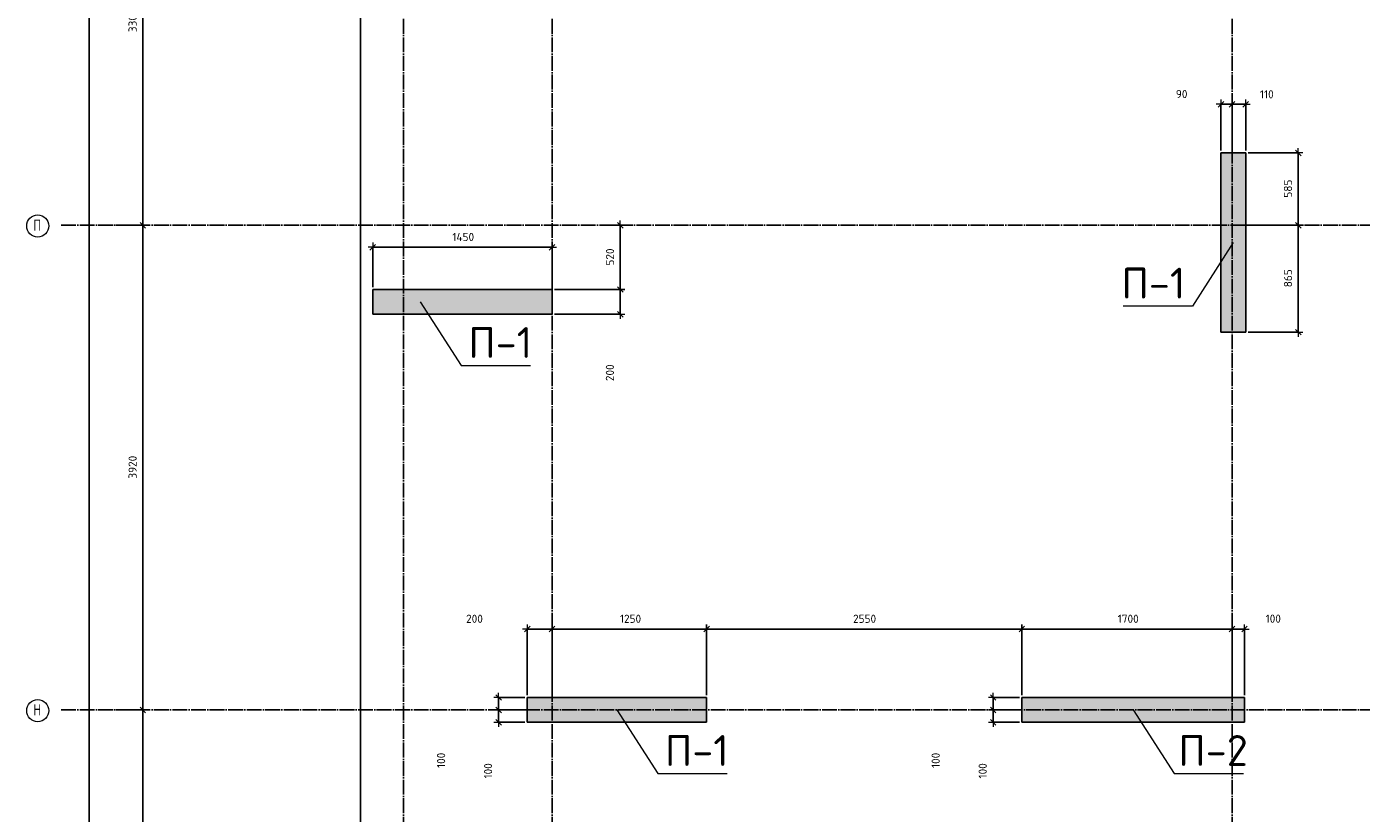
# Model space of a CAD drawing. Header units: millimetres. Extents: x -37663 to 118746, y -2869 to 47508.
# Tile 48 of 54: x 36951 to 47745, y 34784 to 41146. Entities that reach past the tile are written whole.
import ezdxf

# ---------------------------------------------------------------- set-up
doc = ezdxf.new("R2010")
doc.units = ezdxf.units.MM
doc.header["$PDMODE"] = 65
doc.linetypes.add('______11', pattern=[150, 120, -15, 0, -15])
doc.linetypes.add('______5', pattern=[330, 240, -30, 30, -30])
for name, color, linetype, lineweight in [('Standard', 7, 'Continuous', 25), ('Высотная отметка (отверстия)', 7, 'Continuous', 13), ('Размерная линия_ общее', 7, 'Continuous', 13)]:
    doc.layers.add(name, color=color, linetype=linetype, lineweight=lineweight)
doc.layers.add('Осевая линия_ общее', color=7, linetype='______5', lineweight=13, true_color=0xa0a0a0)
doc.styles.add('ISOCPEUR', font='ISOCPEUR')
doc.dimstyles.new('DIMSTYLE_3', dxfattribs={"dimtxt": 66, "dimasz": 75, "dimexe": 0, "dimexo": 0, "dimgap": 33, "dimtad": 2, "dimdec": 0, "dimrnd": 5, "dimzin": 12, "dimdsep": 46, "dimtxsty": 'ISOCPEUR', "dimblk1": 'ALL_ML_STRICH', "dimblk2": 'ALL_ML_STRICH', "dimsah": 1, "dimcen": 0, "dimclrd": 7, "dimclre": 256, "dimclrt": 7, "dimadec": 0, "dimazin": 0, "dimtfac": 1, "dimtdec": 0, "dimtix": 1, "dimtmove": 2, "dimatfit": 3, "dimfxl": 0, "dimtzin": 0, "dimlwd": 0, "dimlwe": -3, "dimarcsym": 0})
doc.dimstyles.new('DIMSTYLE_5', dxfattribs={"dimtxt": 66, "dimasz": 75, "dimexe": 0, "dimexo": 0, "dimgap": 33, "dimtad": 2, "dimdec": 0, "dimrnd": 5, "dimzin": 12, "dimdsep": 46, "dimtxsty": 'ISOCPEUR', "dimblk1": 'ALL_ML_STRICH', "dimblk2": 'ALL_ML_STRICH', "dimsah": 1, "dimcen": 0, "dimclrd": 7, "dimclre": 256, "dimclrt": 7, "dimadec": 0, "dimazin": 0, "dimtfac": 1, "dimtdec": 0, "dimtix": 1, "dimtmove": 2, "dimatfit": 3, "dimfxl": 0, "dimtvp": 1.2, "dimtzin": 0, "dimlwd": 0, "dimlwe": -3, "dimarcsym": 0})

# ---------------------------------------------------------------- blocks, each defined once
blk = doc.blocks.new('ALL_ML_STRICH')
at = {"color": 0, "linetype": 'ByBlock', "lineweight": -2}
for p, q in [((-1, 0), (0.5, 0)), ((-0.3, -0.3), (0.3, 0.3)), ((0, -0.5), (0, 0.5))]:
    blk.add_line(p, q, dxfattribs=at)
blk = doc.blocks.new('*D20')
at = {"layer": 'DEFPOINTS', "color": 7, "linetype": 'Continuous', "lineweight": 13, "transparency": 33554687}
for p in [(37582, 46490), (37217, 0), (37456, 0)]:
    blk.add_point(p, dxfattribs=at)
at = {"layer": 'Размерная линия_ общее', "color": 253, "linetype": 'Continuous', "lineweight": -2, "true_color": 0xa0a0a0, "transparency": 33554687}
for p, q in [((37562, 46490), (37456, 46490)), ((37237, 0), (37456, 0))]:
    blk.add_line(p, q, dxfattribs=at)
at = {"layer": 'Размерная линия_ общее', "color": 7, "linetype": 'Continuous', "lineweight": -2, "transparency": 33554687}
blk.add_line((37456, 0), (37456, 46490), dxfattribs=at)
at = {"layer": 'Размерная линия_ общее', "color": 7, "linetype": 'Continuous', "lineweight": 13, "transparency": 33554687, "xscale": 75, "yscale": 75, "zscale": 75}
for p, rotation in [((37456, 46490), 90), ((37456, 0), 270)]:
    blk.add_blockref('ALL_ML_STRICH', p, dxfattribs=dict(at, rotation=rotation))
at = {"layer": 'Размерная линия_ общее', "color": 7, "linetype": 'Continuous', "lineweight": 13, "transparency": 33554687, "insert": (37373, 23242), "char_height": 66, "width": 330, "attachment_point": 5, "rotation": 90, "style": 'ISOCPEUR'}
blk.add_mtext('\\A1;{46490}', dxfattribs=at)
blk = doc.blocks.new('*D31')
at = {"layer": 'DEFPOINTS', "color": 7, "linetype": 'Continuous', "lineweight": 13, "transparency": 33554687}
for p in [(37576, 35620), (37576, 31700), (37891, 31700)]:
    blk.add_point(p, dxfattribs=at)
at = {"layer": 'Размерная линия_ общее', "color": 253, "linetype": 'Continuous', "lineweight": -2, "true_color": 0xa0a0a0, "transparency": 33554687}
for p, q in [((37676, 35620), (37891, 35620)), ((37676, 31700), (37891, 31700))]:
    blk.add_line(p, q, dxfattribs=at)
at = {"layer": 'Размерная линия_ общее', "color": 7, "linetype": 'Continuous', "lineweight": -2, "transparency": 33554687}
blk.add_line((37891, 31700), (37891, 35620), dxfattribs=at)
at = {"layer": 'Размерная линия_ общее', "color": 7, "linetype": 'Continuous', "lineweight": 13, "transparency": 33554687, "xscale": 75, "yscale": 75, "zscale": 75}
for p, rotation in [((37891, 35620), 90), ((37891, 31700), 270)]:
    blk.add_blockref('ALL_ML_STRICH', p, dxfattribs=dict(at, rotation=rotation))
at = {"layer": 'Размерная линия_ общее', "color": 7, "linetype": 'Continuous', "lineweight": 13, "transparency": 33554687, "insert": (37808, 33663), "char_height": 66, "width": 264, "attachment_point": 5, "rotation": 90, "style": 'ISOCPEUR'}
blk.add_mtext('\\A1;{3920}', dxfattribs=at)
blk = doc.blocks.new('*D32')
at = {"layer": 'DEFPOINTS', "color": 7, "linetype": 'Continuous', "lineweight": 13, "transparency": 33554687}
for p in [(37576, 39540), (37576, 35620), (37891, 35620)]:
    blk.add_point(p, dxfattribs=at)
at = {"layer": 'Размерная линия_ общее', "color": 253, "linetype": 'Continuous', "lineweight": -2, "true_color": 0xa0a0a0, "transparency": 33554687}
for p, q in [((37676, 39540), (37891, 39540)), ((37676, 35620), (37891, 35620))]:
    blk.add_line(p, q, dxfattribs=at)
at = {"layer": 'Размерная линия_ общее', "color": 7, "linetype": 'Continuous', "lineweight": -2, "transparency": 33554687}
blk.add_line((37891, 35620), (37891, 39540), dxfattribs=at)
at = {"layer": 'Размерная линия_ общее', "color": 7, "linetype": 'Continuous', "lineweight": 13, "transparency": 33554687, "xscale": 75, "yscale": 75, "zscale": 75}
for p, rotation in [((37891, 39540), 90), ((37891, 35620), 270)]:
    blk.add_blockref('ALL_ML_STRICH', p, dxfattribs=dict(at, rotation=rotation))
at = {"layer": 'Размерная линия_ общее', "color": 7, "linetype": 'Continuous', "lineweight": 13, "transparency": 33554687, "insert": (37808, 37583), "char_height": 66, "width": 264, "attachment_point": 5, "rotation": 90, "style": 'ISOCPEUR'}
blk.add_mtext('\\A1;{3920}', dxfattribs=at)
blk = doc.blocks.new('*D33')
at = {"layer": 'DEFPOINTS', "color": 7, "linetype": 'Continuous', "lineweight": 13, "transparency": 33554687}
for p in [(37576, 42840), (37576, 39540), (37891, 39540)]:
    blk.add_point(p, dxfattribs=at)
at = {"layer": 'Размерная линия_ общее', "color": 253, "linetype": 'Continuous', "lineweight": -2, "true_color": 0xa0a0a0, "transparency": 33554687}
for p, q in [((37676, 42840), (37891, 42840)), ((37676, 39540), (37891, 39540))]:
    blk.add_line(p, q, dxfattribs=at)
at = {"layer": 'Размерная линия_ общее', "color": 7, "linetype": 'Continuous', "lineweight": -2, "transparency": 33554687}
blk.add_line((37891, 39540), (37891, 42840), dxfattribs=at)
at = {"layer": 'Размерная линия_ общее', "color": 7, "linetype": 'Continuous', "lineweight": 13, "transparency": 33554687, "xscale": 75, "yscale": 75, "zscale": 75}
for p, rotation in [((37891, 42840), 90), ((37891, 39540), 270)]:
    blk.add_blockref('ALL_ML_STRICH', p, dxfattribs=dict(at, rotation=rotation))
at = {"layer": 'Размерная линия_ общее', "color": 7, "linetype": 'Continuous', "lineweight": 13, "transparency": 33554687, "insert": (37808, 41193), "char_height": 66, "width": 264, "attachment_point": 5, "rotation": 90, "style": 'ISOCPEUR'}
blk.add_mtext('\\A1;{3300}', dxfattribs=at)
blk = doc.blocks.new('СЛОЖНЫЙ_ОБЪЕКТ_0')
at = {"layer": 'Осевая линия_ общее', "color": 253, "linetype": '______11', "lineweight": -3, "true_color": 0xa0a0a0, "transparency": 33554687}
for p, q in [((40000, -2590), (40000, 47490)), ((41200, -2590), (41200, 47490)), ((46700, -2590), (46700, 47490)), ((37230, 39540), (58570, 39540)), ((37230, 35620), (58570, 35620))]:
    blk.add_line(p, q, dxfattribs=at)
at = {"layer": 'Осевая линия_ общее', "color": 7, "linetype": 'Continuous', "lineweight": 13, "transparency": 33554687}
for centre in [(37041, 39534), (37041, 35614)]:
    blk.add_circle(centre, 89.6, dxfattribs=at)
at = {"layer": 'Осевая линия_ общее', "color": 7, "linetype": 'Continuous', "lineweight": 13, "transparency": 33554687, "char_height": 90, "width": 107.95, "attachment_point": 7, "style": 'ISOCPEUR'}
for s, insert in [('\\W0.80;П', (37005, 39495)), ('\\W0.80;Н', (37005, 35575))]:
    blk.add_mtext(s, dxfattribs=dict(at, insert=insert))
blk = doc.blocks.new('*D60')
at = {"layer": 'DEFPOINTS', "color": 7, "linetype": 'Continuous', "lineweight": 13, "transparency": 33554687}
for p in [(39750, 39362), (39750, 39020), (41200, 39020)]:
    blk.add_point(p, dxfattribs=at)
at = {"layer": 'Размерная линия_ общее', "color": 253, "linetype": 'Continuous', "lineweight": -2, "true_color": 0xa0a0a0, "transparency": 33554687}
for p, q in [((39750, 39040), (39750, 39362)), ((41200, 39040), (41200, 39362))]:
    blk.add_line(p, q, dxfattribs=at)
at = {"layer": 'Размерная линия_ общее', "color": 7, "linetype": 'Continuous', "lineweight": -2, "transparency": 33554687}
blk.add_line((39750, 39362), (41200, 39362), dxfattribs=at)
at = {"layer": 'Размерная линия_ общее', "color": 7, "linetype": 'Continuous', "lineweight": 13, "transparency": 33554687, "xscale": 75, "yscale": 75, "zscale": 75, "rotation": 180}
blk.add_blockref('ALL_ML_STRICH', (39750, 39362), dxfattribs=at)
at = {"layer": 'Размерная линия_ общее', "color": 7, "linetype": 'Continuous', "lineweight": 13, "transparency": 33554687, "xscale": 75, "yscale": 75, "zscale": 75}
blk.add_blockref('ALL_ML_STRICH', (41200, 39362), dxfattribs=at)
at = {"layer": 'Размерная линия_ общее', "color": 7, "linetype": 'Continuous', "lineweight": 13, "transparency": 33554687, "insert": (40482, 39445), "char_height": 66, "width": 264, "attachment_point": 5, "style": 'ISOCPEUR'}
blk.add_mtext('\\A1;{1450}', dxfattribs=at)
blk = doc.blocks.new('*D66')
at = {"layer": 'DEFPOINTS', "color": 7, "linetype": 'Continuous', "lineweight": 13, "transparency": 33554687}
for p in [(41000, 36274), (41000, 35720), (41200, 35720)]:
    blk.add_point(p, dxfattribs=at)
at = {"layer": 'Размерная линия_ общее', "color": 253, "linetype": 'Continuous', "lineweight": -2, "true_color": 0xa0a0a0, "transparency": 33554687}
for p, q in [((41000, 35740), (41000, 36274)), ((41200, 35740), (41200, 36274))]:
    blk.add_line(p, q, dxfattribs=at)
at = {"layer": 'Размерная линия_ общее', "color": 7, "linetype": 'Continuous', "lineweight": -2, "transparency": 33554687}
blk.add_line((41000, 36274), (41200, 36274), dxfattribs=at)
at = {"layer": 'Размерная линия_ общее', "color": 7, "linetype": 'Continuous', "lineweight": 13, "transparency": 33554687, "xscale": 75, "yscale": 75, "zscale": 75, "rotation": 180}
blk.add_blockref('ALL_ML_STRICH', (41000, 36274), dxfattribs=at)
at = {"layer": 'Размерная линия_ общее', "color": 7, "linetype": 'Continuous', "lineweight": 13, "transparency": 33554687, "xscale": 75, "yscale": 75, "zscale": 75}
blk.add_blockref('ALL_ML_STRICH', (41200, 36274), dxfattribs=at)
at = {"layer": 'Размерная линия_ общее', "color": 7, "linetype": 'Continuous', "lineweight": 13, "transparency": 33554687, "insert": (40573, 36357), "char_height": 66, "width": 198, "attachment_point": 5, "style": 'ISOCPEUR'}
blk.add_mtext('\\A1;{200}', dxfattribs=at)
blk = doc.blocks.new('*D67')
at = {"layer": 'DEFPOINTS', "color": 7, "linetype": 'Continuous', "lineweight": 13, "transparency": 33554687}
for p in [(41200, 36274), (41200, 35720), (42450, 35720)]:
    blk.add_point(p, dxfattribs=at)
at = {"layer": 'Размерная линия_ общее', "color": 253, "linetype": 'Continuous', "lineweight": -2, "true_color": 0xa0a0a0, "transparency": 33554687}
for p, q in [((41200, 35740), (41200, 36274)), ((42450, 35740), (42450, 36274))]:
    blk.add_line(p, q, dxfattribs=at)
at = {"layer": 'Размерная линия_ общее', "color": 7, "linetype": 'Continuous', "lineweight": -2, "transparency": 33554687}
blk.add_line((41200, 36274), (42450, 36274), dxfattribs=at)
at = {"layer": 'Размерная линия_ общее', "color": 7, "linetype": 'Continuous', "lineweight": 13, "transparency": 33554687, "xscale": 75, "yscale": 75, "zscale": 75, "rotation": 180}
blk.add_blockref('ALL_ML_STRICH', (41200, 36274), dxfattribs=at)
at = {"layer": 'Размерная линия_ общее', "color": 7, "linetype": 'Continuous', "lineweight": 13, "transparency": 33554687, "xscale": 75, "yscale": 75, "zscale": 75}
blk.add_blockref('ALL_ML_STRICH', (42450, 36274), dxfattribs=at)
at = {"layer": 'Размерная линия_ общее', "color": 7, "linetype": 'Continuous', "lineweight": 13, "transparency": 33554687, "insert": (41835, 36357), "char_height": 66, "width": 264, "attachment_point": 5, "style": 'ISOCPEUR'}
blk.add_mtext('\\A1;{1250}', dxfattribs=at)
blk = doc.blocks.new('*D68')
at = {"layer": 'DEFPOINTS', "color": 7, "linetype": 'Continuous', "lineweight": 13, "transparency": 33554687}
for p in [(42450, 36274), (42450, 35720), (45000, 35720)]:
    blk.add_point(p, dxfattribs=at)
at = {"layer": 'Размерная линия_ общее', "color": 253, "linetype": 'Continuous', "lineweight": -2, "true_color": 0xa0a0a0, "transparency": 33554687}
for p, q in [((42450, 35740), (42450, 36274)), ((45000, 35740), (45000, 36274))]:
    blk.add_line(p, q, dxfattribs=at)
at = {"layer": 'Размерная линия_ общее', "color": 7, "linetype": 'Continuous', "lineweight": -2, "transparency": 33554687}
blk.add_line((42450, 36274), (45000, 36274), dxfattribs=at)
at = {"layer": 'Размерная линия_ общее', "color": 7, "linetype": 'Continuous', "lineweight": 13, "transparency": 33554687, "xscale": 75, "yscale": 75, "zscale": 75, "rotation": 180}
blk.add_blockref('ALL_ML_STRICH', (42450, 36274), dxfattribs=at)
at = {"layer": 'Размерная линия_ общее', "color": 7, "linetype": 'Continuous', "lineweight": 13, "transparency": 33554687, "xscale": 75, "yscale": 75, "zscale": 75}
blk.add_blockref('ALL_ML_STRICH', (45000, 36274), dxfattribs=at)
at = {"layer": 'Размерная линия_ общее', "color": 7, "linetype": 'Continuous', "lineweight": 13, "transparency": 33554687, "insert": (43728, 36357), "char_height": 66, "width": 264, "attachment_point": 5, "style": 'ISOCPEUR'}
blk.add_mtext('\\A1;{2550}', dxfattribs=at)
blk = doc.blocks.new('*D69')
at = {"layer": 'DEFPOINTS', "color": 7, "linetype": 'Continuous', "lineweight": 13, "transparency": 33554687}
for p in [(45000, 36274), (45000, 35720), (46700, 35720)]:
    blk.add_point(p, dxfattribs=at)
at = {"layer": 'Размерная линия_ общее', "color": 253, "linetype": 'Continuous', "lineweight": -2, "true_color": 0xa0a0a0, "transparency": 33554687}
for p, q in [((45000, 35740), (45000, 36274)), ((46700, 35740), (46700, 36274))]:
    blk.add_line(p, q, dxfattribs=at)
at = {"layer": 'Размерная линия_ общее', "color": 7, "linetype": 'Continuous', "lineweight": -2, "transparency": 33554687}
blk.add_line((45000, 36274), (46700, 36274), dxfattribs=at)
at = {"layer": 'Размерная линия_ общее', "color": 7, "linetype": 'Continuous', "lineweight": 13, "transparency": 33554687, "xscale": 75, "yscale": 75, "zscale": 75, "rotation": 180}
blk.add_blockref('ALL_ML_STRICH', (45000, 36274), dxfattribs=at)
at = {"layer": 'Размерная линия_ общее', "color": 7, "linetype": 'Continuous', "lineweight": 13, "transparency": 33554687, "xscale": 75, "yscale": 75, "zscale": 75}
blk.add_blockref('ALL_ML_STRICH', (46700, 36274), dxfattribs=at)
at = {"layer": 'Размерная линия_ общее', "color": 7, "linetype": 'Continuous', "lineweight": 13, "transparency": 33554687, "insert": (45860, 36357), "char_height": 66, "width": 264, "attachment_point": 5, "style": 'ISOCPEUR'}
blk.add_mtext('\\A1;{1700}', dxfattribs=at)
blk = doc.blocks.new('*D70')
at = {"layer": 'DEFPOINTS', "color": 7, "linetype": 'Continuous', "lineweight": 13, "transparency": 33554687}
for p in [(46700, 36274), (46700, 35720), (46800, 35720)]:
    blk.add_point(p, dxfattribs=at)
at = {"layer": 'Размерная линия_ общее', "color": 253, "linetype": 'Continuous', "lineweight": -2, "true_color": 0xa0a0a0, "transparency": 33554687}
for p, q in [((46700, 35740), (46700, 36274)), ((46800, 35740), (46800, 36274))]:
    blk.add_line(p, q, dxfattribs=at)
at = {"layer": 'Размерная линия_ общее', "color": 7, "linetype": 'Continuous', "lineweight": -2, "transparency": 33554687}
blk.add_line((46700, 36274), (46800, 36274), dxfattribs=at)
at = {"layer": 'Размерная линия_ общее', "color": 7, "linetype": 'Continuous', "lineweight": 13, "transparency": 33554687, "xscale": 75, "yscale": 75, "zscale": 75, "rotation": 180}
blk.add_blockref('ALL_ML_STRICH', (46700, 36274), dxfattribs=at)
at = {"layer": 'Размерная линия_ общее', "color": 7, "linetype": 'Continuous', "lineweight": 13, "transparency": 33554687, "xscale": 75, "yscale": 75, "zscale": 75}
blk.add_blockref('ALL_ML_STRICH', (46800, 36274), dxfattribs=at)
at = {"layer": 'Размерная линия_ общее', "color": 7, "linetype": 'Continuous', "lineweight": 13, "transparency": 33554687, "insert": (47033, 36358), "char_height": 66, "width": 198, "attachment_point": 5, "style": 'ISOCPEUR'}
blk.add_mtext('\\A1;{100}', dxfattribs=at)
blk = doc.blocks.new('*D99')
at = {"layer": 'DEFPOINTS', "color": 7, "linetype": 'Continuous', "lineweight": 13, "transparency": 33554687}
for p in [(46810, 39540), (46810, 38675), (47235, 38675)]:
    blk.add_point(p, dxfattribs=at)
at = {"layer": 'Размерная линия_ общее', "color": 253, "linetype": 'Continuous', "lineweight": -2, "true_color": 0xa0a0a0, "transparency": 33554687}
for p, q in [((46830, 39540), (47235, 39540)), ((46830, 38675), (47235, 38675))]:
    blk.add_line(p, q, dxfattribs=at)
at = {"layer": 'Размерная линия_ общее', "color": 7, "linetype": 'Continuous', "lineweight": -2, "transparency": 33554687}
blk.add_line((47235, 38675), (47235, 39540), dxfattribs=at)
at = {"layer": 'Размерная линия_ общее', "color": 7, "linetype": 'Continuous', "lineweight": 13, "transparency": 33554687, "xscale": 75, "yscale": 75, "zscale": 75}
for p, rotation in [((47235, 39540), 90), ((47235, 38675), 270)]:
    blk.add_blockref('ALL_ML_STRICH', p, dxfattribs=dict(at, rotation=rotation))
at = {"layer": 'Размерная линия_ общее', "color": 7, "linetype": 'Continuous', "lineweight": 13, "transparency": 33554687, "insert": (47152, 39111), "char_height": 66, "width": 198, "attachment_point": 5, "rotation": 90, "style": 'ISOCPEUR'}
blk.add_mtext('\\A1;{865}', dxfattribs=at)
blk = doc.blocks.new('*D100')
at = {"layer": 'DEFPOINTS', "color": 7, "linetype": 'Continuous', "lineweight": 13, "transparency": 33554687}
for p in [(46810, 40125), (46810, 39540), (47235, 39540)]:
    blk.add_point(p, dxfattribs=at)
at = {"layer": 'Размерная линия_ общее', "color": 253, "linetype": 'Continuous', "lineweight": -2, "true_color": 0xa0a0a0, "transparency": 33554687}
for p, q in [((46830, 40125), (47235, 40125)), ((46830, 39540), (47235, 39540))]:
    blk.add_line(p, q, dxfattribs=at)
at = {"layer": 'Размерная линия_ общее', "color": 7, "linetype": 'Continuous', "lineweight": -2, "transparency": 33554687}
blk.add_line((47235, 39540), (47235, 40125), dxfattribs=at)
at = {"layer": 'Размерная линия_ общее', "color": 7, "linetype": 'Continuous', "lineweight": 13, "transparency": 33554687, "xscale": 75, "yscale": 75, "zscale": 75}
for p, rotation in [((47235, 40125), 90), ((47235, 39540), 270)]:
    blk.add_blockref('ALL_ML_STRICH', p, dxfattribs=dict(at, rotation=rotation))
at = {"layer": 'Размерная линия_ общее', "color": 7, "linetype": 'Continuous', "lineweight": 13, "transparency": 33554687, "insert": (47152, 39836), "char_height": 66, "width": 198, "attachment_point": 5, "rotation": 90, "style": 'ISOCPEUR'}
blk.add_mtext('\\A1;{585}', dxfattribs=at)
blk = doc.blocks.new('*D113')
at = {"layer": 'DEFPOINTS', "color": 7, "linetype": 'Continuous', "lineweight": 13, "transparency": 33554687}
for p in [(45000, 35620), (44768, 35520), (45000, 35520)]:
    blk.add_point(p, dxfattribs=at)
at = {"layer": 'Размерная линия_ общее', "color": 253, "linetype": 'Continuous', "lineweight": -2, "true_color": 0xa0a0a0, "transparency": 33554687}
for p, q in [((44980, 35620), (44768, 35620)), ((44980, 35520), (44768, 35520))]:
    blk.add_line(p, q, dxfattribs=at)
at = {"layer": 'Размерная линия_ общее', "color": 7, "linetype": 'Continuous', "lineweight": -2, "transparency": 33554687}
blk.add_line((44768, 35520), (44768, 35620), dxfattribs=at)
at = {"layer": 'Размерная линия_ общее', "color": 7, "linetype": 'Continuous', "lineweight": 13, "transparency": 33554687, "xscale": 75, "yscale": 75, "zscale": 75}
for p, rotation in [((44768, 35620), 90), ((44768, 35520), 270)]:
    blk.add_blockref('ALL_ML_STRICH', p, dxfattribs=dict(at, rotation=rotation))
at = {"layer": 'Размерная линия_ общее', "color": 7, "linetype": 'Continuous', "lineweight": 13, "transparency": 33554687, "insert": (44683, 35127), "char_height": 66, "width": 198, "attachment_point": 5, "rotation": 90, "style": 'ISOCPEUR'}
blk.add_mtext('\\A1;{100}', dxfattribs=at)
blk = doc.blocks.new('*D114')
at = {"layer": 'DEFPOINTS', "color": 7, "linetype": 'Continuous', "lineweight": 13, "transparency": 33554687}
for p in [(44768, 35620), (45000, 35720), (45000, 35620)]:
    blk.add_point(p, dxfattribs=at)
at = {"layer": 'Размерная линия_ общее', "color": 253, "linetype": 'Continuous', "lineweight": -2, "true_color": 0xa0a0a0, "transparency": 33554687}
for p, q in [((44980, 35720), (44768, 35720)), ((44980, 35620), (44768, 35620))]:
    blk.add_line(p, q, dxfattribs=at)
at = {"layer": 'Размерная линия_ общее', "color": 7, "linetype": 'Continuous', "lineweight": -2, "transparency": 33554687}
blk.add_line((44768, 35620), (44768, 35720), dxfattribs=at)
at = {"layer": 'Размерная линия_ общее', "color": 7, "linetype": 'Continuous', "lineweight": 13, "transparency": 33554687, "xscale": 75, "yscale": 75, "zscale": 75}
for p, rotation in [((44768, 35720), 90), ((44768, 35620), 270)]:
    blk.add_blockref('ALL_ML_STRICH', p, dxfattribs=dict(at, rotation=rotation))
at = {"layer": 'Размерная линия_ общее', "color": 7, "linetype": 'Continuous', "lineweight": 13, "transparency": 33554687, "insert": (44303, 35212), "char_height": 66, "width": 198, "attachment_point": 5, "rotation": 90, "style": 'ISOCPEUR'}
blk.add_mtext('\\A1;{100}', dxfattribs=at)
blk = doc.blocks.new('*D129')
at = {"layer": 'DEFPOINTS', "color": 7, "linetype": 'Continuous', "lineweight": 13, "transparency": 33554687}
for p in [(41200, 39020), (41200, 38820), (41752, 38820)]:
    blk.add_point(p, dxfattribs=at)
at = {"layer": 'Размерная линия_ общее', "color": 253, "linetype": 'Continuous', "lineweight": -2, "true_color": 0xa0a0a0, "transparency": 33554687}
for p, q in [((41220, 39020), (41752, 39020)), ((41220, 38820), (41752, 38820))]:
    blk.add_line(p, q, dxfattribs=at)
at = {"layer": 'Размерная линия_ общее', "color": 7, "linetype": 'Continuous', "lineweight": -2, "transparency": 33554687}
blk.add_line((41752, 38820), (41752, 39020), dxfattribs=at)
at = {"layer": 'Размерная линия_ общее', "color": 7, "linetype": 'Continuous', "lineweight": 13, "transparency": 33554687, "xscale": 75, "yscale": 75, "zscale": 75}
for p, rotation in [((41752, 39020), 90), ((41752, 38820), 270)]:
    blk.add_blockref('ALL_ML_STRICH', p, dxfattribs=dict(at, rotation=rotation))
at = {"layer": 'Размерная линия_ общее', "color": 7, "linetype": 'Continuous', "lineweight": 13, "transparency": 33554687, "insert": (41668, 38347), "char_height": 66, "width": 198, "attachment_point": 5, "rotation": 90, "style": 'ISOCPEUR'}
blk.add_mtext('\\A1;{200}', dxfattribs=at)
blk = doc.blocks.new('*D130')
at = {"layer": 'DEFPOINTS', "color": 7, "linetype": 'Continuous', "lineweight": 13, "transparency": 33554687}
for p in [(41563, 39540), (41200, 39020), (41752, 39020)]:
    blk.add_point(p, dxfattribs=at)
at = {"layer": 'Размерная линия_ общее', "color": 253, "linetype": 'Continuous', "lineweight": -2, "true_color": 0xa0a0a0, "transparency": 33554687}
for p, q in [((41583, 39540), (41752, 39540)), ((41220, 39020), (41752, 39020))]:
    blk.add_line(p, q, dxfattribs=at)
at = {"layer": 'Размерная линия_ общее', "color": 7, "linetype": 'Continuous', "lineweight": -2, "transparency": 33554687}
blk.add_line((41752, 39020), (41752, 39540), dxfattribs=at)
at = {"layer": 'Размерная линия_ общее', "color": 7, "linetype": 'Continuous', "lineweight": 13, "transparency": 33554687, "xscale": 75, "yscale": 75, "zscale": 75}
for p, rotation in [((41752, 39540), 90), ((41752, 39020), 270)]:
    blk.add_blockref('ALL_ML_STRICH', p, dxfattribs=dict(at, rotation=rotation))
at = {"layer": 'Размерная линия_ общее', "color": 7, "linetype": 'Continuous', "lineweight": 13, "transparency": 33554687, "insert": (41669, 39283), "char_height": 66, "width": 198, "attachment_point": 5, "rotation": 90, "style": 'ISOCPEUR'}
blk.add_mtext('\\A1;{520}', dxfattribs=at)
blk = doc.blocks.new('*D268')
at = {"layer": 'DEFPOINTS', "color": 7, "linetype": 'Continuous', "lineweight": 13, "transparency": 33554687}
for p in [(41000, 35620), (40768, 35520), (41000, 35520)]:
    blk.add_point(p, dxfattribs=at)
at = {"layer": 'Размерная линия_ общее', "color": 253, "linetype": 'Continuous', "lineweight": -2, "true_color": 0xa0a0a0, "transparency": 33554687}
for p, q in [((40980, 35620), (40768, 35620)), ((40980, 35520), (40768, 35520))]:
    blk.add_line(p, q, dxfattribs=at)
at = {"layer": 'Размерная линия_ общее', "color": 7, "linetype": 'Continuous', "lineweight": -2, "transparency": 33554687}
blk.add_line((40768, 35520), (40768, 35620), dxfattribs=at)
at = {"layer": 'Размерная линия_ общее', "color": 7, "linetype": 'Continuous', "lineweight": 13, "transparency": 33554687, "xscale": 75, "yscale": 75, "zscale": 75}
for p, rotation in [((40768, 35620), 90), ((40768, 35520), 270)]:
    blk.add_blockref('ALL_ML_STRICH', p, dxfattribs=dict(at, rotation=rotation))
at = {"layer": 'Размерная линия_ общее', "color": 7, "linetype": 'Continuous', "lineweight": 13, "transparency": 33554687, "insert": (40683, 35127), "char_height": 66, "width": 198, "attachment_point": 5, "rotation": 90, "style": 'ISOCPEUR'}
blk.add_mtext('\\A1;{100}', dxfattribs=at)
blk = doc.blocks.new('*D269')
at = {"layer": 'DEFPOINTS', "color": 7, "linetype": 'Continuous', "lineweight": 13, "transparency": 33554687}
for p in [(40768, 35620), (41000, 35720), (41000, 35620)]:
    blk.add_point(p, dxfattribs=at)
at = {"layer": 'Размерная линия_ общее', "color": 253, "linetype": 'Continuous', "lineweight": -2, "true_color": 0xa0a0a0, "transparency": 33554687}
for p, q in [((40980, 35720), (40768, 35720)), ((40980, 35620), (40768, 35620))]:
    blk.add_line(p, q, dxfattribs=at)
at = {"layer": 'Размерная линия_ общее', "color": 7, "linetype": 'Continuous', "lineweight": -2, "transparency": 33554687}
blk.add_line((40768, 35620), (40768, 35720), dxfattribs=at)
at = {"layer": 'Размерная линия_ общее', "color": 7, "linetype": 'Continuous', "lineweight": 13, "transparency": 33554687, "xscale": 75, "yscale": 75, "zscale": 75}
for p, rotation in [((40768, 35720), 90), ((40768, 35620), 270)]:
    blk.add_blockref('ALL_ML_STRICH', p, dxfattribs=dict(at, rotation=rotation))
at = {"layer": 'Размерная линия_ общее', "color": 7, "linetype": 'Continuous', "lineweight": 13, "transparency": 33554687, "insert": (40303, 35212), "char_height": 66, "width": 198, "attachment_point": 5, "rotation": 90, "style": 'ISOCPEUR'}
blk.add_mtext('\\A1;{100}', dxfattribs=at)
blk = doc.blocks.new('*D376')
at = {"layer": 'DEFPOINTS', "color": 7, "linetype": 'Continuous', "lineweight": 13, "transparency": 33554687}
for p in [(46610, 40518), (46610, 40125), (46700, 40125)]:
    blk.add_point(p, dxfattribs=at)
at = {"layer": 'Размерная линия_ общее', "color": 253, "linetype": 'Continuous', "lineweight": -2, "true_color": 0xa0a0a0, "transparency": 33554687}
for p, q in [((46610, 40145), (46610, 40518)), ((46700, 40145), (46700, 40518))]:
    blk.add_line(p, q, dxfattribs=at)
at = {"layer": 'Размерная линия_ общее', "color": 7, "linetype": 'Continuous', "lineweight": -2, "transparency": 33554687}
blk.add_line((46610, 40518), (46700, 40518), dxfattribs=at)
at = {"layer": 'Размерная линия_ общее', "color": 7, "linetype": 'Continuous', "lineweight": 13, "transparency": 33554687, "xscale": 75, "yscale": 75, "zscale": 75, "rotation": 180}
blk.add_blockref('ALL_ML_STRICH', (46610, 40518), dxfattribs=at)
at = {"layer": 'Размерная линия_ общее', "color": 7, "linetype": 'Continuous', "lineweight": 13, "transparency": 33554687, "xscale": 75, "yscale": 75, "zscale": 75}
blk.add_blockref('ALL_ML_STRICH', (46700, 40518), dxfattribs=at)
at = {"layer": 'Размерная линия_ общее', "color": 7, "linetype": 'Continuous', "lineweight": 13, "transparency": 33554687, "insert": (46292, 40601), "char_height": 66, "width": 132, "attachment_point": 5, "style": 'ISOCPEUR'}
blk.add_mtext('\\A1;{90}', dxfattribs=at)
blk = doc.blocks.new('*D377')
at = {"layer": 'DEFPOINTS', "color": 7, "linetype": 'Continuous', "lineweight": 13, "transparency": 33554687}
for p in [(46700, 40518), (46700, 40125), (46810, 40125)]:
    blk.add_point(p, dxfattribs=at)
at = {"layer": 'Размерная линия_ общее', "color": 253, "linetype": 'Continuous', "lineweight": -2, "true_color": 0xa0a0a0, "transparency": 33554687}
for p, q in [((46700, 40145), (46700, 40518)), ((46810, 40145), (46810, 40518))]:
    blk.add_line(p, q, dxfattribs=at)
at = {"layer": 'Размерная линия_ общее', "color": 7, "linetype": 'Continuous', "lineweight": -2, "transparency": 33554687}
blk.add_line((46700, 40518), (46810, 40518), dxfattribs=at)
at = {"layer": 'Размерная линия_ общее', "color": 7, "linetype": 'Continuous', "lineweight": 13, "transparency": 33554687, "xscale": 75, "yscale": 75, "zscale": 75, "rotation": 180}
blk.add_blockref('ALL_ML_STRICH', (46700, 40518), dxfattribs=at)
at = {"layer": 'Размерная линия_ общее', "color": 7, "linetype": 'Continuous', "lineweight": 13, "transparency": 33554687, "xscale": 75, "yscale": 75, "zscale": 75}
blk.add_blockref('ALL_ML_STRICH', (46810, 40518), dxfattribs=at)
at = {"layer": 'Размерная линия_ общее', "color": 7, "linetype": 'Continuous', "lineweight": 13, "transparency": 33554687, "insert": (46981, 40599), "char_height": 66, "width": 198, "attachment_point": 5, "style": 'ISOCPEUR'}
blk.add_mtext('\\A1;{110}', dxfattribs=at)

msp = doc.modelspace()

# ---------------------------------------------------------------- hatches: boundary and pattern name
at = {"linetype": 'Continuous', "lineweight": 13, "transparency": 33554687}
for points in [[(46610, 38675), (46810, 38675), (46810, 40125), (46610, 40125)], [(39750, 39020), (39750, 38820), (41200, 38820), (41200, 39020)], [(41000, 35720), (41000, 35520), (42450, 35520), (42450, 35720)]]:
    msp.add_hatch(color=7, dxfattribs=at).paths.add_polyline_path(points)
at = {"layer": 'Standard', "linetype": 'Continuous', "lineweight": 13, "transparency": 33554687}
msp.add_hatch(color=7, dxfattribs=at).paths.add_polyline_path([(45000, 35720), (45000, 35520), (46800, 35520), (46800, 35720)])

# ---------------------------------------------------------------- linework, layer by layer
at = {"color": 7, "linetype": 'Continuous', "lineweight": -3, "transparency": 33554687}
for p, q in [((46610, 38675), (46610, 40125)), ((46610, 40125), (46810, 40125)), ((46810, 40125), (46810, 38675)), ((39750, 38820), (39750, 39020)), ((39750, 39020), (41200, 39020)), ((41200, 39020), (41200, 38820)), ((41200, 38820), (39750, 38820)), ((46810, 38675), (46610, 38675)), ((41000, 35520), (41000, 35720)), ((41000, 35720), (42450, 35720)), ((42450, 35720), (42450, 35520)), ((42450, 35520), (41000, 35520))]:
    msp.add_line(p, q, dxfattribs=at)
at = {"layer": 'Standard', "color": 7, "linetype": 'Continuous', "lineweight": -3, "transparency": 33554687}
for p, q in [((45000, 35520), (45000, 35720)), ((45000, 35720), (46800, 35720)), ((46800, 35720), (46800, 35520)), ((46800, 35520), (45000, 35520))]:
    msp.add_line(p, q, dxfattribs=at)
at = {"layer": 'Standard', "color": 7, "linetype": 'Continuous', "lineweight": 25, "transparency": 33554687}
msp.add_lwpolyline([(39650, -350.2), (65250, -350.2), (65250, 46690), (39650, 46690), (39650, -350.2)], dxfattribs=at)
at = {"layer": 'Высотная отметка (отверстия)', "color": 7, "linetype": 'Continuous', "lineweight": 13, "transparency": 33554687}
for points in [[(46710, 39400), (46378.8, 38886.5), (45818.8, 38886.5)], [(40135, 38920), (40466.2, 38406.5), (41026.2, 38406.5)], [(41725, 35620), (42056.2, 35106.5), (42616.2, 35106.5)], [(45900, 35620), (46231.2, 35106.5), (46791.2, 35106.5)]]:
    msp.add_lwpolyline(points, dxfattribs=at)

# ---------------------------------------------------------------- block references
at = {"layer": 'Осевая линия_ общее', "color": 253, "linetype": '______11', "lineweight": -3, "true_color": 0xa0a0a0, "transparency": 33554687}
msp.add_blockref('СЛОЖНЫЙ_ОБЪЕКТ_0', (0, 0), dxfattribs=at)

# ---------------------------------------------------------------- texts
at = {"layer": 'Высотная отметка (отверстия)', "color": 7, "linetype": 'Continuous', "lineweight": 13, "transparency": 33554687, "char_height": 75, "attachment_point": 8, "style": 'ISOCPEUR'}
for s, insert, width in [('\\A1;{\\fISOCPEUR|i0|b0;\\H250.000000;\\W1.000000;\\C7;П-1}\\P', (46063.8, 38946.5), 604.167), ('\\A1;{\\fISOCPEUR|i0|b0;\\H250.000000;\\W1.000000;\\C7;П-1}\\P', (40781.2, 38466.5), 604.167), ('\\A1;{\\fISOCPEUR|i0|b0;\\H250.000000;\\W1.000000;\\C7;П-1}\\P', (42371.2, 35166.5), 604.167), ('\\A1;{\\fISOCPEUR|i0|b0;\\H250.000000;\\W1.000000;\\C7;П-2}\\P', (46546.2, 35166.5), 664.583)]:
    msp.add_mtext(s, dxfattribs=dict(at, insert=insert, width=width))

# ---------------------------------------------------------------- dimensions: what is measured, and where the dimension line sits
at = {"layer": 'Размерная линия_ общее', "color": 7, "linetype": 'Continuous', "lineweight": 13, "transparency": 33554687}
for base, p1, p2, dimstyle, picture, middle in [((37455.8, 46490), (37237, 0), (37562.2, 46490), 'DIMSTYLE_3', '*D20', (37372.8, 23241.7)), ((37891.4, 42840), (37676.2, 39540), (37676.2, 42840), 'DIMSTYLE_3', '*D33', (37808.4, 41193.3)), ((47235, 40125), (46830, 39540), (46830, 40125), 'DIMSTYLE_3', '*D100', (47152, 39835.8)), ((37891.4, 39540), (37676.2, 35620), (37676.2, 39540), 'DIMSTYLE_3', '*D32', (37808.4, 37583.3)), ((41751.8, 39540), (41220, 39020), (41582.7, 39540), 'DIMSTYLE_3', '*D130', (41668.8, 39283.3)), ((47235, 39540), (46830, 38675), (46830, 39540), 'DIMSTYLE_3', '*D99', (47152, 39110.8)), ((41751.8, 39020), (41220, 38820), (41220, 39020), 'DIMSTYLE_3', '*D129', (41668.1, 38346.8)), ((40768, 35720), (40980, 35620), (40980, 35720), 'DIMSTYLE_5', '*D269', (40302.6, 35212.4)), ((44768, 35720), (44980, 35620), (44980, 35720), 'DIMSTYLE_5', '*D114', (44302.6, 35212.4)), ((37891.4, 35620), (37676.2, 31700), (37676.2, 35620), 'DIMSTYLE_3', '*D31', (37808.4, 33663.3)), ((40768, 35620), (40980, 35520), (40980, 35620), 'DIMSTYLE_5', '*D268', (40682.6, 35127.1)), ((44768, 35620), (44980, 35520), (44980, 35620), 'DIMSTYLE_5', '*D113', (44682.6, 35127.1))]:
    dim = msp.add_linear_dim(base=base, p1=p1, p2=p2, angle=90, dimstyle=dimstyle, override={"dimpost": '<>', "dimclrd": 7, "dimclre": 253, "dimclrt": 7, "dimlwd": 0, "dimlwe": 65533}, dxfattribs=at)
    dim.commit()
    dim.dimension.update_dxf_attribs({"geometry": picture, "text_midpoint": middle, "dimtype": 160})
for base, p1, p2, dimstyle, picture, middle in [((46700, 40518), (46610, 40145), (46700, 40145), 'DIMSTYLE_5', '*D376', (46292.1, 40601)), ((46810, 40518), (46700, 40145), (46810, 40145), 'DIMSTYLE_5', '*D377', (46980.8, 40599.1)), ((41200, 39362), (39750, 39040), (41200, 39040), 'DIMSTYLE_3', '*D60', (40481.6, 39445)), ((41200, 36273.8), (41000, 35740), (41200, 35740), 'DIMSTYLE_3', '*D66', (40573.2, 36357.4)), ((42450, 36273.8), (41200, 35740), (42450, 35740), 'DIMSTYLE_3', '*D67', (41834.9, 36356.8)), ((45000, 36273.8), (42450, 35740), (45000, 35740), 'DIMSTYLE_3', '*D68', (43728.3, 36356.8)), ((46700, 36273.8), (45000, 35740), (46700, 35740), 'DIMSTYLE_3', '*D69', (45859.9, 36356.8)), ((46800, 36273.8), (46700, 35740), (46800, 35740), 'DIMSTYLE_5', '*D70', (47032.5, 36357.5))]:
    dim = msp.add_linear_dim(base=base, p1=p1, p2=p2, dimstyle=dimstyle, override={"dimpost": '<>', "dimclrd": 7, "dimclre": 253, "dimclrt": 7, "dimlwd": 0, "dimlwe": 65533}, dxfattribs=at)
    dim.commit()
    dim.dimension.update_dxf_attribs({"geometry": picture, "text_midpoint": middle, "dimtype": 160})

doc.saveas('drawing.dxf')
